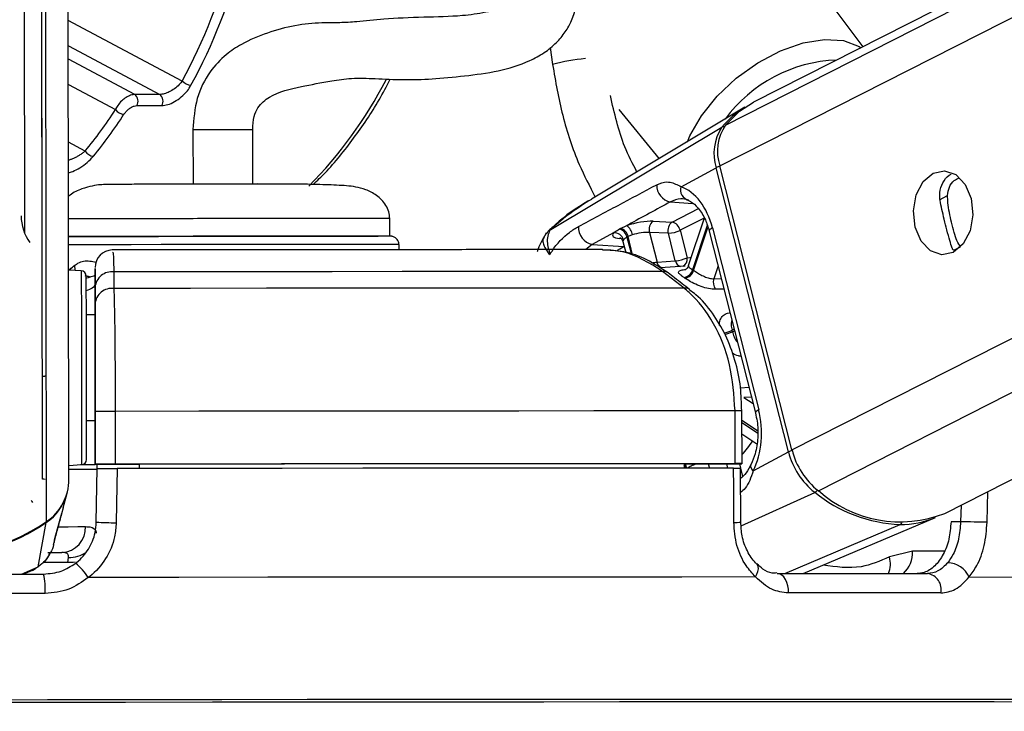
# Model space of a CAD drawing. Header units: millimetres. Extents: x 20 to 22981, y 40 to 19992.
# Tile 62 of 143: x 9518 to 9630, y 6420 to 6499. Entities that reach past the tile are written whole.
import ezdxf

# ---------------------------------------------------------------- set-up
doc = ezdxf.new("R2010")
doc.units = ezdxf.units.MM
doc.header["$LTSCALE"] = 2
doc.layers.add('COMPONENT_GEOMETRY', color=7, linetype='Continuous')
doc.styles.add('SLDTEXTSTYLE0', font='TXT', dxfattribs={"width": 0.75})
doc.dimstyles.new('SLDDIMSTYLE0', dxfattribs={"dimtxt": 100, "dimasz": 6.604, "dimexe": 0, "dimexo": 0.0625, "dimgap": 25, "dimtad": 0, "dimtih": 1, "dimtoh": 1, "dimdec": 0, "dimrnd": 1e-09, "dimzin": 12, "dimdsep": 46, "dimtxsty": 'SLDTEXTSTYLE0', "dimsah": 1, "dimcen": 0.09, "dimadec": 0, "dimazin": 3, "dimtfac": 1, "dimtdec": 0, "dimtofl": 0, "dimtmove": 0, "dimatfit": 3, "dimfxl": 1, "dimfrac": 2, "dimtolj": 1, "dimtzin": 12, "dimarcsym": 0})

# ---------------------------------------------------------------- blocks, each defined once
blk = doc.blocks.new('_D_5')
at = {"layer": 'COMPONENT_GEOMETRY', "color": 7}
for p, q in [((10396.87, 6612.47), (10396.87, 4529.82)), ((10196.8, 4509.51), (10166.33, 4509.51)), ((10166.33, 4509.51), (10166.33, 4350.76)), ((10596.94, 4509.51), (10627.41, 4509.51)), ((10627.41, 4509.51), (10627.41, 4350.76)), ((10166.33, 4350.76), (10196.8, 4350.76)), ((10627.41, 4350.76), (10596.94, 4350.76)), ((10396.87, 2118.49), (10396.87, 4201.14)), ((6979.83, 2118.49), (10403.22, 2118.49))]:
    blk.add_line(p, q, dxfattribs=at)
for points in [[(10396.87, 6612.47), (10395.85, 6605.86), (10397.88, 6605.86)], [(10396.87, 2118.49), (10397.88, 2125.1), (10395.85, 2125.1)]]:
    blk.add_solid(points, dxfattribs=at)
at = {"layer": 'COMPONENT_GEOMETRY', "color": 7, "char_height": 100, "attachment_point": 1, "style": 'SLDTEXTSTYLE0'}
for s, insert in [('7\'4.46"', (10196.8, 4479.66)), ('2247mm', (10124.09, 4330.05))]:
    blk.add_mtext(s, dxfattribs=dict(at, insert=insert))

msp = doc.modelspace()

# ---------------------------------------------------------------- linework, layer by layer
at = {"color": 8, "linetype": 'Continuous', "lineweight": 25}
for p, q in [((9597.69, 6482.22), (9854, 6612.47)), ((9598.33, 6486.86), (9845.52, 6612.47)), ((9605.9, 6449.9), (9925.83, 6612.47)), ((9608.9, 6445.26), (9937.94, 6612.47)), ((9521.11, 6441.74), (9520.91, 6587.83)), ((9536.54, 6491.87), (9523.6, 6498.76)), ((9523.61, 6495.87), (9534, 6490.34)), ((9578.41, 6495.67), (9578.67, 6493.76)), ((9531.17, 6490.34), (9523.61, 6494.36)), ((9523.61, 6491.47), (9528.96, 6488.63)), ((9525.53, 6483.91), (9523.62, 6484.93)), ((9592.08, 6478.13), (9594.6, 6477.95)), ((9622.66, 6478.37), (9623.59, 6478.85)), ((9592.26, 6475.83), (9595.26, 6477.35)), ((9595.92, 6476.28), (9593.17, 6474.89)), ((9578.51, 6475.01), (9578.46, 6474.99)), ((9596.27, 6475.44), (9594.59, 6470.4)), ((9594.71, 6470.33), (9596.34, 6475.22)), ((9586.48, 6473.94), (9586.27, 6473.96)), ((9587.13, 6474.11), (9587.63, 6472.14)), ((9587.78, 6472.09), (9587.25, 6474.17)), ((9583.19, 6473.29), (9582.47, 6472.69)), ((9586.78, 6473.04), (9586.81, 6473.06)), ((9586.82, 6473.04), (9586.78, 6473.04)), ((9624.31, 6472.61), (9625.07, 6473)), ((9597.49, 6470.84), (9597, 6469.38)), ((9526.02, 6469.54), (9525.52, 6469.71)), ((9597, 6469.38), (9597.86, 6469.39)), ((9599.32, 6463.64), (9599.08, 6463.52)), ((9599.13, 6463.35), (9599.37, 6463.47)), ((9600.04, 6456.98), (9601.01, 6457.02)), ((9601.29, 6455.91), (9600.44, 6455.87)), ((9600.44, 6455.87), (9601.47, 6455.18)), ((9601.98, 6452.06), (9600.21, 6453.23)), ((9600.21, 6453.03), (9601.98, 6451.85)), ((9596.38, 6448.32), (9596.5, 6447.83)), ((9598.62, 6447.84), (9598.5, 6448.33)), ((9599.92, 6448.33), (9600.04, 6447.84)), ((9600.05, 6447.82), (9600.29, 6446.88)), ((9600.13, 6441.27), (9608.49, 6445.07)), ((9628.09, 6441.66), (9628.17, 6445.16)), ((9625.13, 6443.61), (9625.08, 6441.73)), ((9605.1, 6435.83), (9618.19, 6441.41)), ((9623.23, 6438.37), (9619.61, 6438.36)), ((9518.27, 6435.76), (9520.18, 6436.6)), ((9519.51, 6436.24), (9520.18, 6436.6)), ((9523.55, 6437.08), (9520.75, 6437.07)), ((9610.39, 6421.51), (9609.62, 6421.51)), ((9611.59, 6421.51), (9610.39, 6421.51))]:
    msp.add_line(p, q, dxfattribs=at)
at = {"color": 7, "linetype": 'Continuous', "lineweight": 25}
for p, q in [((9843.62, 6612.47), (9601.53, 6489.45)), ((9623.27, 6442.67), (9957.42, 6612.47)), ((9523.67, 6446.56), (9523.46, 6602.99)), ((9520.67, 6446.57), (9520.48, 6586.15)), ((9520.64, 6469.56), (9520.48, 6586.15)), ((9518.49, 6582.48), (9518.63, 6474.55)), ((9613.99, 6495.78), (9599.32, 6515.37)), ((9534, 6490.34), (9531.17, 6490.34)), ((9531.39, 6489.07), (9534.22, 6489.07)), ((9600.54, 6488.88), (9583.1, 6478.42)), ((9586.21, 6488.63), (9590.79, 6483.03)), ((9537.77, 6486.34), (9537.78, 6480.14)), ((9544.58, 6480.19), (9544.57, 6486.35)), ((9578.46, 6474.99), (9597.93, 6486.62)), ((9593.28, 6479.85), (9597.29, 6482.01)), ((9605.51, 6449.68), (9597.29, 6482.01)), ((9605.9, 6449.9), (9597.69, 6482.22)), ((9560.16, 6474.22), (9560.16, 6476.22)), ((9590.12, 6475.92), (9592.26, 6475.83)), ((9595.92, 6476.27), (9594.11, 6470.84)), ((9585.6, 6474.6), (9583.19, 6473.29)), ((9586.41, 6475.1), (9587.1, 6475.42)), ((9589.69, 6474.64), (9590.55, 6471.26)), ((9591.84, 6474.55), (9589.69, 6474.64)), ((9592.63, 6471.42), (9591.84, 6474.55)), ((9593.17, 6474.89), (9593.97, 6471.76)), ((9596.49, 6474.8), (9601.75, 6454.1)), ((9596.85, 6475.17), (9602.11, 6454.46)), ((9586.67, 6473.61), (9586.99, 6472.36)), ((9587.74, 6474.36), (9587.25, 6474.17)), ((9561.24, 6472.68), (9561.21, 6473.27)), ((9583.19, 6473.29), (9586.78, 6473.04)), ((9590.55, 6471.26), (9592.63, 6471.42)), ((9523.91, 6470.34), (9523.61, 6470.47)), ((9525.07, 6470.28), (9523.64, 6470.35)), ((9526.64, 6470.42), (9526.64, 6468.81)), ((9526.64, 6470.39), (9526.64, 6470.42)), ((9526.64, 6468.41), (9526.64, 6470.16)), ((9528.78, 6470.16), (9528.78, 6468.27)), ((9593.75, 6470.81), (9590.91, 6470.6)), ((9593.62, 6468.32), (9591.16, 6470.21)), ((9526.16, 6469.56), (9525.63, 6469.71)), ((9526.64, 6468.81), (9526.65, 6465.25)), ((9526.64, 6466.51), (9526.64, 6468.41)), ((9526.65, 6465.25), (9525.65, 6465.25)), ((9526.65, 6465.25), (9526.65, 6465.25)), ((9526.65, 6459.36), (9526.67, 6448.26)), ((9599.43, 6448.34), (9599.42, 6454.34)), ((9600.22, 6448.33), (9600.21, 6454.33)), ((9525.66, 6453.25), (9526.66, 6453.25)), ((9526.67, 6448.27), (9526.66, 6454.27)), ((9526.67, 6448.24), (9526.66, 6453.25)), ((9526.66, 6453.25), (9526.67, 6448.23)), ((9528.93, 6454.28), (9528.94, 6448.28)), ((9600.21, 6451.71), (9601.89, 6450.6)), ((9601.49, 6447.52), (9605.51, 6449.68)), ((9523.67, 6448.14), (9525.1, 6448.22)), ((9526.67, 6448.27), (9526.67, 6448.26)), ((9526.67, 6448.26), (9531.67, 6448.26)), ((9526.67, 6448.24), (9526.67, 6448.23)), ((9526.89, 6448.24), (9526.67, 6448.24)), ((9526.78, 6441.67), (9526.88, 6447.77)), ((9526.88, 6447.76), (9526.89, 6448.26)), ((9531.67, 6448.28), (9531.67, 6448.26)), ((9531.67, 6448.28), (9531.67, 6447.78)), ((9531.67, 6448.26), (9531.67, 6447.78)), ((9593.64, 6448.33), (9593.63, 6447.83)), ((9594.83, 6447.83), (9593.63, 6447.82)), ((9593.64, 6448.32), (9599.63, 6448.33)), ((9600.07, 6441.7), (9600.05, 6447.83)), ((9523.01, 6443.29), (9523.45, 6444.97)), ((9523.01, 6443.29), (9522.82, 6442.61)), ((9522.07, 6439.81), (9522.85, 6442.71)), ((9607.16, 6435.83), (9622.22, 6442.2)), ((9520.18, 6436.6), (9521.09, 6441.63)), ((9625.08, 6441.73), (9623.99, 6441.72)), ((9522.01, 6439.63), (9522.07, 6439.81)), ((9522.09, 6439.88), (9522.11, 6439.92)), ((9521.93, 6439.15), (9522.03, 6439.52)), ((9521.28, 6438.22), (9522.87, 6438.22)), ((9523.55, 6437.08), (9523.62, 6437.67)), ((9619.61, 6438.36), (9616.98, 6437.72)), ((9519.54, 6436.18), (9519.91, 6436.46)), ((9518.47, 6435.75), (9519.52, 6436.22))]:
    msp.add_line(p, q, dxfattribs=at)
at = {"color": 8, "linetype": 'Continuous', "lineweight": 25, "flags": 128}
for points in [[(9594, 6484.96), (9594.28, 6485.62), (9595.59, 6487.92), (9597.38, 6490.15), (9599.56, 6492.2), (9602, 6493.95), (9604.58, 6495.32), (9607.17, 6496.22), (9609.61, 6496.61), (9611.77, 6496.47), (9613.55, 6495.8), (9613.76, 6495.66)], [(9537.77, 6486.34), (9537.79, 6486.34), (9538.19, 6486.34), (9539.04, 6486.34), (9540.22, 6486.35), (9541.54, 6486.35), (9542.81, 6486.35), (9543.82, 6486.35), (9544.44, 6486.35), (9544.55, 6486.35), (9544.55, 6486.35)], [(9596.85, 6475.17), (9596.69, 6475.07), (9596.57, 6474.98), (9596.5, 6474.89), (9596.49, 6474.81), (9596.49, 6474.8)], [(9555.34, 6473.28), (9552.4, 6473.28), (9549.06, 6473.28), (9545.42, 6473.27), (9541.64, 6473.27), (9537.84, 6473.26), (9534.16, 6473.26), (9530.73, 6473.25), (9527.68, 6473.24), (9525.11, 6473.24), (9523.6, 6473.23)], [(9561.21, 6473.27), (9561.21, 6473.27), (9560.75, 6473.27), (9559.59, 6473.28), (9557.77, 6473.28), (9555.34, 6473.28)], [(9586.07, 6472.63), (9586.33, 6472.79), (9586.78, 6473.04)], [(9593.97, 6471.76), (9594.29, 6471.8), (9594.44, 6471.81)], [(9524.37, 6470.31), (9524.37, 6470.35), (9524.34, 6470.91)], [(9525.07, 6470.28), (9525.07, 6470.26), (9525.07, 6469.73), (9525.07, 6468.49), (9525.08, 6466.61), (9525.08, 6464.24), (9525.08, 6461.52)], [(9525.08, 6461.52), (9525.09, 6458.65), (9525.09, 6455.82), (9525.09, 6453.22), (9525.1, 6451.04), (9525.1, 6449.41), (9525.1, 6448.45), (9525.1, 6448.22)], [(9602.11, 6454.46), (9601.95, 6454.36), (9601.83, 6454.27), (9601.76, 6454.18), (9601.75, 6454.11), (9601.75, 6454.1)], [(9601.49, 6447.52), (9601.35, 6447.7), (9601.26, 6447.88), (9601.21, 6448.04), (9601.22, 6448.18), (9601.24, 6448.26)], [(9520.97, 6446.55), (9520.82, 6446.56), (9520.67, 6446.57)], [(9519.56, 6443.9), (9519.47, 6444.03), (9519.39, 6444.16)], [(9521.07, 6441.71), (9521.08, 6441.66), (9521.09, 6441.63)], [(9522.49, 6441.16), (9523.58, 6441.16), (9524.69, 6441.17), (9525.57, 6441.17)], [(9524.38, 6437.13), (9524.16, 6437.09), (9523.55, 6437.08)], [(9601.75, 6435.44), (9601.92, 6435.76), (9602.03, 6436.08), (9602.08, 6436.37), (9602.06, 6436.62), (9601.97, 6436.82), (9601.9, 6436.9)]]:
    msp.add_lwpolyline(points, dxfattribs=at)
at = {"color": 7, "linetype": 'Continuous', "lineweight": 25, "flags": 128}
for points in [[(9598.33, 6486.86), (9599.94, 6488.43), (9601.53, 6489.45)], [(9621.94, 6481.4), (9623.25, 6481.67), (9624.54, 6481.22), (9625.6, 6480.11), (9626.28, 6478.5), (9626.48, 6476.65), (9626.16, 6474.83), (9625.37, 6473.33), (9624.24, 6472.36), (9622.93, 6472.09), (9621.64, 6472.54), (9620.58, 6473.65), (9619.9, 6475.26), (9619.7, 6477.11), (9620.02, 6478.93), (9620.81, 6480.43), (9621.94, 6481.4)], [(9537.15, 6480.18), (9537.22, 6480.18), (9537.76, 6480.18)], [(9544.56, 6480.19), (9545.06, 6480.19), (9545.15, 6480.2)], [(9586.29, 6475.04), (9586.32, 6475.06), (9586.41, 6475.1)], [(9523.6, 6474.18), (9525.32, 6474.18), (9527.69, 6474.19), (9530.58, 6474.2), (9533.87, 6474.2), (9537.44, 6474.21), (9541.16, 6474.22), (9544.88, 6474.22), (9548.45, 6474.22), (9551.75, 6474.23), (9554.63, 6474.23)], [(9525.57, 6474.18), (9523.75, 6474.18), (9523.6, 6474.18)], [(9560.16, 6474.22), (9559.86, 6474.22), (9558.85, 6474.22), (9557.16, 6474.23), (9554.85, 6474.23), (9552.02, 6474.23), (9548.77, 6474.22), (9545.22, 6474.22), (9541.53, 6474.22), (9537.81, 6474.21), (9534.23, 6474.2), (9530.91, 6474.2), (9527.99, 6474.19), (9525.57, 6474.18)], [(9554.63, 6474.23), (9557, 6474.23), (9558.76, 6474.22), (9558.84, 6474.22)], [(9587.25, 6474.17), (9587.16, 6474.12), (9587.13, 6474.11)], [(9591.16, 6470.21), (9584.17, 6470.21), (9576.89, 6470.2), (9569.35, 6470.2), (9561.57, 6470.19), (9553.6, 6470.18), (9545.46, 6470.18), (9537.17, 6470.17), (9528.78, 6470.16)], [(9525.65, 6461.4), (9525.65, 6463.97), (9525.65, 6466.21), (9525.64, 6467.98), (9525.64, 6469.16), (9525.64, 6469.66), (9525.64, 6469.68)], [(9593.62, 6468.32), (9586.36, 6468.32), (9578.8, 6468.31), (9570.97, 6468.31), (9562.89, 6468.3), (9554.6, 6468.29), (9546.13, 6468.29), (9537.51, 6468.28), (9528.78, 6468.27)], [(9525.65, 6465.25), (9525.65, 6465.57), (9525.65, 6465.85)], [(9526.65, 6465.25), (9526.65, 6465.14), (9526.65, 6464.81), (9526.65, 6464.26), (9526.65, 6463.53), (9526.65, 6462.64), (9526.65, 6461.63), (9526.65, 6460.52), (9526.65, 6459.36)], [(9525.67, 6448.82), (9525.67, 6449.04), (9525.67, 6449.94), (9525.67, 6451.48), (9525.66, 6453.55), (9525.66, 6456.01), (9525.66, 6458.68), (9525.65, 6461.4)], [(9599.42, 6454.34), (9591.56, 6454.33), (9583.36, 6454.33), (9574.85, 6454.32), (9566.06, 6454.32), (9557.04, 6454.31), (9547.82, 6454.3), (9538.44, 6454.29), (9528.93, 6454.28)], [(9525.66, 6452.65), (9525.66, 6452.79), (9525.66, 6453.25)], [(9527.1, 6448.22), (9526.37, 6448.21), (9524.97, 6448.21)], [(9599.43, 6448.34), (9591.57, 6448.33), (9583.37, 6448.33), (9574.86, 6448.32), (9566.07, 6448.32), (9557.05, 6448.31), (9547.83, 6448.3), (9538.45, 6448.29), (9528.94, 6448.28)], [(9529.15, 6447.78), (9529.09, 6443.78), (9529.05, 6441.61)], [(9599.26, 6447.84), (9591.44, 6447.83), (9583.27, 6447.83), (9574.81, 6447.82), (9566.07, 6447.82), (9557.1, 6447.81), (9547.93, 6447.8), (9538.6, 6447.79), (9529.15, 6447.78)], [(9593.64, 6448.33), (9586.64, 6448.32), (9579.38, 6448.32), (9571.88, 6448.31), (9564.16, 6448.31), (9556.25, 6448.3), (9548.18, 6448.29), (9539.98, 6448.29), (9531.67, 6448.28)], [(9599.28, 6441.66), (9599.27, 6445.66), (9599.26, 6447.84)], [(9599.63, 6448.33), (9599.9, 6448.33), (9600.09, 6448.33), (9600.2, 6448.33), (9600.21, 6448.33), (9600.14, 6448.34), (9599.98, 6448.34), (9599.74, 6448.34), (9599.43, 6448.34)], [(9628.09, 6441.66), (9627.8, 6441.67), (9627.45, 6441.68), (9627.05, 6441.69), (9626.63, 6441.69), (9626.21, 6441.7), (9625.8, 6441.71), (9625.42, 6441.72), (9625.08, 6441.73)], [(9496.58, 6435.73), (9499.6, 6435.74), (9502.63, 6435.74), (9505.66, 6435.75), (9508.69, 6435.75), (9511.72, 6435.76), (9514.74, 6435.76), (9517.77, 6435.76), (9520.79, 6435.77)], [(9601.75, 6435.44), (9593.39, 6435.43), (9584.61, 6435.43), (9575.47, 6435.42), (9566.01, 6435.42), (9556.27, 6435.41), (9546.3, 6435.4), (9536.15, 6435.39), (9525.87, 6435.38)], [(9605.49, 6433.62), (9605.49, 6434.04), (9605.44, 6434.45), (9605.33, 6434.83), (9605.17, 6435.17), (9604.96, 6435.45), (9604.73, 6435.66), (9604.47, 6435.79), (9604.2, 6435.83)], [(9604.2, 6435.83), (9606.49, 6435.83), (9608.74, 6435.83), (9610.95, 6435.83), (9613.11, 6435.83), (9615.23, 6435.83), (9617.31, 6435.83), (9619.34, 6435.83), (9621.32, 6435.83)], [(9626.05, 6435.44), (9632.22, 6435.43), (9637.8, 6435.43), (9642.76, 6435.42), (9647.07, 6435.42), (9650.71, 6435.41), (9653.67, 6435.4), (9655.93, 6435.39), (9657.48, 6435.38)], [(9520.96, 6433.55), (9517.89, 6433.55), (9514.83, 6433.55), (9511.76, 6433.54), (9508.69, 6433.54), (9505.62, 6433.53), (9502.55, 6433.53), (9499.48, 6433.53), (9496.42, 6433.52)], [(9622.84, 6433.62), (9620.83, 6433.62), (9618.77, 6433.62), (9616.67, 6433.62), (9614.52, 6433.62), (9612.33, 6433.62), (9610.09, 6433.62), (9607.81, 6433.62), (9605.49, 6433.62)], [(9609.9, 6421.23), (9602.51, 6421.22), (9594.65, 6421.22), (9586.36, 6421.22), (9577.69, 6421.21), (9568.68, 6421.21), (9559.36, 6421.2), (9549.79, 6421.19), (9540.02, 6421.18), (9530.09, 6421.17), (9520.06, 6421.16), (9509.97, 6421.15)], [(9609.77, 6421.22), (9602.39, 6421.22), (9594.54, 6421.22), (9586.27, 6421.22), (9577.61, 6421.21), (9568.6, 6421.21), (9559.3, 6421.2), (9549.74, 6421.19), (9539.98, 6421.18), (9530.07, 6421.17), (9520.05, 6421.16), (9509.97, 6421.15)], [(9609.62, 6421.51), (9603.05, 6421.51), (9595.25, 6421.51), (9587.03, 6421.51), (9578.42, 6421.5), (9569.48, 6421.5), (9560.24, 6421.49), (9550.75, 6421.48), (9541.06, 6421.47), (9531.2, 6421.46), (9521.24, 6421.45), (9511.22, 6421.44)], [(9650.83, 6421.12), (9651.36, 6421.13), (9651.63, 6421.15), (9651.18, 6421.16), (9650.03, 6421.17), (9648.17, 6421.18), (9645.61, 6421.19), (9642.38, 6421.2), (9638.48, 6421.21), (9633.93, 6421.21), (9628.76, 6421.22), (9622.99, 6421.22), (9616.65, 6421.22), (9609.77, 6421.22)], [(9650.83, 6421.12), (9651.54, 6421.13), (9651.81, 6421.15), (9651.36, 6421.16), (9650.21, 6421.17), (9648.34, 6421.18), (9645.79, 6421.19), (9642.55, 6421.2), (9638.64, 6421.21), (9634.09, 6421.21), (9628.91, 6421.22), (9623.13, 6421.22), (9616.78, 6421.22), (9609.9, 6421.23)], [(9651.13, 6421.4), (9651.44, 6421.41), (9652.32, 6421.42), (9652.49, 6421.44), (9651.97, 6421.45), (9650.74, 6421.46), (9648.83, 6421.47), (9646.23, 6421.48), (9642.96, 6421.49), (9639.04, 6421.5), (9634.48, 6421.5), (9629.31, 6421.51), (9623.56, 6421.51), (9617.24, 6421.51), (9611.59, 6421.51)]]:
    msp.add_lwpolyline(points, dxfattribs=at)
at = {"color": 8, "linetype": 'Continuous', "lineweight": 25}
for centre, radius, start, end in [((9584.65, 6470.68), 23.85, 95.405, 104.5213), ((9611.56, 6477.82), 16.44, 92.0306, 143.7569), ((9514.74, 6515.41), 50.72, 315.5708, 332.5253), ((9598.14, 6486.24), 0.431, 83.6365, 119.0785), ((9598.15, 6480.29), 1.93, 103.4895, 116.5897), ((9591.4, 6471.44), 0.874, 191.5412, 250.64), ((9593.48, 6471.59), 0.864, 191.374, 252.5641), ((9593.1, 6471.59), 0.885, 295.4116, 11.299), ((9593.73, 6467.43), 0.894, 52.2075, 97.1612), ((9597.56, 6466.67), 3.5, 279.9226, 295.8488), ((9597.61, 6466.64), 3.63, 280.2162, 294.8034), ((9599.69, 6364.74), 89.6, 89.6662, 90.1711), ((9592.13, 6456.8), 11, 317.2869, 327.6274), ((9606.37, 6447.96), 1.93, 103.4831, 116.5894), ((9592.39, 6447.39), 1.49, 17.2115, 32.2872), ((9592.51, 6447.43), 1.49, 14.774, 36.4977), ((9608.04, 6445.93), 0.966, 297.2187, 321.7796), ((9599.46, 6446.29), 4.64, 267.8045, 277.6029), ((9618, 6441.81), 0.448, 294.9905, 330.3959), ((9523.78, 6440.8), 3.14, 267.1193, 306.1887), ((9614.12, 6436.92), 2.97, 338.4816, 15.6236), ((9616.32, 6438.24), 3.29, 313.1207, 2.2314)]:
    msp.add_arc(centre, radius, start, end, dxfattribs=at)
at = {"color": 7, "linetype": 'Continuous', "lineweight": 25}
for centre, radius, start, end in [((9537.69, 6492.97), 1.58, 223.6923, 264.9039), ((9530.58, 6489.58), 0.957, 327.8274, 52.4335), ((9533.41, 6489.58), 0.957, 327.8274, 52.4335), ((9530.08, 6489.53), 1.44, 218.8446, 264.1402), ((9605.75, 6480.24), 10.09, 121.0956, 140.7853), ((9602.73, 6483.89), 5.31, 145.9774, 198.2732), ((9602.3, 6483.66), 5.28, 145.9774, 198.2732), ((9526.61, 6484.57), 1.27, 211.3919, 262.915), ((9592.45, 6480.03), 1.94, 178.664, 259.1503), ((9594.42, 6479.49), 1.2, 162.5548, 256.3279), ((9523.44, 6476.55), 5.21, 180.1244, 215.8468), ((9590.85, 6474.96), 1.21, 127.6252, 195.5108), ((9593, 6474.87), 1.21, 127.6252, 195.5108), ((9592, 6474.67), 1.19, 10.6596, 77.4241), ((9583.56, 6475.19), 1.94, 175.9793, 259.1336), ((9585.7, 6473.53), 1.07, 15.0517, 95.3453), ((9585.93, 6473.87), 1.23, 11.2423, 72.7936), ((9586.05, 6473.93), 1.23, 11.2196, 72.9929), ((9586.18, 6474.14), 1.58, 8.2174, 54.1648), ((9591.65, 6478.09), 3.55, 273.0146, 295.3833), ((9528.64, 6470.65), 2, 91.4848, 180.1281), ((9592.45, 6474.97), 3.55, 273.0146, 295.3833), ((9525.04, 6469.68), 0.6, 0.077, 87.077), ((9528.55, 6468.26), 1.91, 82.9359, 175.7744), ((9591.28, 6469.32), 0.898, 53.6744, 97.2331), ((9593.37, 6470.74), 1.27, 281.7018, 344.637), ((9593.48, 6470.68), 1.28, 281.5455, 343.8245), ((9590.29, 6463.82), 7.86, 55.7998, 56.8292), ((9589.68, 6463.46), 7.22, 55.7998, 56.8292), ((9598.3, 6468.97), 1.36, 162.6032, 215.965), ((9528.55, 6466.37), 1.91, 83.0221, 175.7783), ((9583.75, 6459.53), 15.84, 13.9334, 14.5785), ((9528.9, 6014.56), 439.72, 89.9964, 90.2922), ((9614.17, 6451.95), 8.52, 193.9798, 231.7829), ((9525.07, 6448.82), 0.6, 273.077, 0.077), ((9613.72, 6451.73), 8.47, 193.9798, 231.7829), ((9523.45, 6827), 379.29, 270.029, 270.5187), ((9524.99, 6588.52), 140.3, 270.0599, 270.6846), ((9528.91, 6008.56), 439.72, 89.9964, 90.2922), ((9517.83, 6446.57), 5.84, 304.0939, 359.8843), ((9517.81, 6446.46), 5.84, 304.1959, 345.224), ((9618.89, 6457.95), 16.55, 231.0491, 267.5741), ((9618.19, 6455.62), 13.91, 228.1157, 291.4364), ((9618.27, 6451.69), 10.28, 269.5857, 292.6425), ((9508.65, 6460.03), 22.13, 235.9097, 304.2443), ((9508.67, 6459.85), 22.05, 270.0269, 304.2735), ((9522.72, 6441.07), 2.85, 273.1206, 1.9955), ((9529.12, 6484.28), 42.67, 266.8581, 269.9096), ((9520.04, 6431.64), 6.92, 32.641, 50.6928), ((9623.51, 6434.27), 2.79, 24.7146, 87.7337), ((9513.88, 6434.14), 7.1, 355.2937, 13.2798), ((9621.01, 6433.99), 1.87, 348.4917, 80.4578)]:
    msp.add_arc(centre, radius, start, end, dxfattribs=at)
for centre, major_axis, ratio, start_param, end_param in [((9504.97, 6525.56), (-0.48, 55.2), 0.718681, 4.049716, 4.665426), ((9505.53, 6525.57), (-0.48, 56), 0.718516, 4.04981, 4.66552), ((9499.32, 6525.56), (-0.48, 55.2), 0.718681, 3.851206, 3.973159), ((9499.87, 6525.57), (-0.48, 56), 0.718516, 3.8513, 3.973253), ((9592.21, 6472.67), (-0.17, 7.38), 0.672041, 5.041986, 6.032652), ((9588.36, 6474.96), (2.74, 0.59), 0.275805, 0.81783, 1.987524), ((9588.24, 6474.9), (2.74, 0.59), 0.275805, 2.80373, 3.854703), ((9588.56, 6474.02), (1.77, 0.34), 0.295802, 0.825008, 1.994702), ((9597.47, 6451.97), (-0.17, 7.38), 0.672041, 4.051321, 5.041986)]:
    msp.add_ellipse(centre, major_axis=major_axis, ratio=ratio, start_param=start_param, end_param=end_param, dxfattribs=at)
at = {"color": 8, "linetype": 'Continuous', "lineweight": 25}
msp.add_ellipse((9588.44, 6473.96), major_axis=(1.77, 0.34), ratio=0.295802, start_param=2.810908, end_param=3.159182, dxfattribs=at)
at = {"color": 7, "linetype": 'Continuous', "lineweight": 25}
for points, knots in [([(9544.57, 6486.35), (9544.6, 6486.87), (9544.64, 6487.78), (9545.28, 6489.18), (9547.01, 6490.55), (9549.81, 6491.21), (9553.04, 6491.82), (9555.88, 6492.25), (9558.75, 6492.14), (9561.78, 6491.99), (9565.02, 6492.08), (9568.55, 6492.43), (9572.43, 6492.93), (9575.51, 6493.83), (9577.72, 6495.04), (9579.1, 6496.16), (9580.14, 6497.42), (9581.21, 6499.35), (9581.79, 6502.39), (9581.04, 6506.68), (9578.84, 6511.7), (9576.56, 6515.16), (9575.27, 6517.12)], [0, 0, 0, 0, 0.022114, 0.038898, 0.072368, 0.146112, 0.207471, 0.244247, 0.286127, 0.338205, 0.395148, 0.456563, 0.515372, 0.570689, 0.597552, 0.623298, 0.646213, 0.667452, 0.719434, 0.785484, 0.878679, 1, 1, 1, 1]), ([(9570, 6512.71), (9570.75, 6511.61), (9572.2, 6509.48), (9573.78, 6506.41), (9574.62, 6504.05), (9574.82, 6502.54), (9574.72, 6501.72), (9574.53, 6501.32), (9574.32, 6501.06), (9574.07, 6500.84), (9573.7, 6500.59), (9572.71, 6500.09), (9570.89, 6499.61), (9567.94, 6499.2), (9563.89, 6499.14), (9559.68, 6498.96), (9556.73, 6498.63), (9554.51, 6498.48), (9552.18, 6498.52), (9549.36, 6498.27), (9546.22, 6497.38), (9543.59, 6496.31), (9541.38, 6494.82), (9539.53, 6492.87), (9538.03, 6489.91), (9537.86, 6487.55), (9537.77, 6486.34)], [0, 0, 0, 0, 0.081486, 0.1564531, 0.2098117, 0.2362517, 0.2520298, 0.2608612, 0.2646374, 0.2693643, 0.2758594, 0.2846727, 0.3211908, 0.3665682, 0.438207, 0.515031, 0.5753259, 0.614341, 0.6530608, 0.7062383, 0.7603658, 0.8148269, 0.8496259, 0.8932326, 0.9452503, 1, 1, 1, 1]), ([(9536.54, 6491.87), (9536.44, 6491.74), (9536.2, 6491.42), (9535.69, 6490.99), (9535.1, 6490.63), (9534.5, 6490.39), (9534.16, 6490.36), (9534, 6490.34)], [0, 0, 0, 0, 0.174874, 0.396366, 0.604299, 0.803217, 1, 1, 1, 1]), ([(9534.22, 6489.07), (9534.45, 6489.1), (9534.91, 6489.14), (9535.7, 6489.51), (9536.48, 6490.06), (9537.13, 6490.71), (9537.42, 6491.18), (9537.55, 6491.39)], [0, 0, 0, 0, 0.199752, 0.399876, 0.607041, 0.826549, 1, 1, 1, 1]), ([(9551.45, 6480.11), (9551.91, 6480.54), (9553.55, 6482.1), (9556.07, 6485.32), (9558.55, 6488.88), (9559.79, 6491.29), (9560.2, 6492.08)], [0, 0, 0, 0, 0.135102, 0.481518, 0.828583, 1, 1, 1, 1]), ([(9531.17, 6490.34), (9531.01, 6490.32), (9530.69, 6490.29), (9530.16, 6490.02), (9529.65, 6489.62), (9529.23, 6489.13), (9529.04, 6488.79), (9528.96, 6488.63)], [0, 0, 0, 0, 0.20315, 0.40434, 0.608443, 0.821733, 1, 1, 1, 1]), ([(9529.93, 6488.1), (9530, 6488.19), (9530.14, 6488.38), (9530.43, 6488.66), (9530.76, 6488.89), (9531.1, 6489.04), (9531.3, 6489.06), (9531.39, 6489.07)], [0, 0, 0, 0, 0.18302, 0.400043, 0.604373, 0.802384, 1, 1, 1, 1]), ([(9622.74, 6478.29), (9622.71, 6478.69), (9622.64, 6479.5), (9623.18, 6480.55), (9623.67, 6481.18), (9624.02, 6481.29), (9624.02, 6481.29)], [0, 0, 0, 0, 0.329189, 0.657878, 0.996431, 1, 1, 1, 1]), ([(9560.16, 6476.22), (9560.13, 6476.48), (9560.08, 6477.03), (9559.72, 6477.76), (9559.23, 6478.38), (9558.44, 6479.04), (9557.36, 6479.57), (9555.88, 6479.93), (9554.33, 6480.01), (9551.63, 6480.12), (9548.81, 6480.15), (9545.91, 6480.15), (9542.89, 6480.14), (9539.84, 6480.14), (9536.88, 6480.13), (9534.1, 6480.13), (9531.59, 6480.12), (9529.4, 6480.11), (9527.96, 6480.1), (9526.78, 6480.07), (9525.12, 6479.62), (9524.13, 6479.19), (9523.66, 6478.79), (9523.6, 6478.73)], [0, 0, 0, 0, 0.016089, 0.032677, 0.050009, 0.067955, 0.104864, 0.143895, 0.226851, 0.301893, 0.370054, 0.43319, 0.494797, 0.555579, 0.615531, 0.675301, 0.736922, 0.800641, 0.866564, 0.928437, 0.959957, 0.994383, 1, 1, 1, 1]), ([(9590.51, 6480.07), (9590.91, 6480.22), (9591.43, 6480.43), (9592.33, 6480.34), (9592.87, 6480.06), (9593.28, 6479.85)], [0, 0, 0, 0, 0.417867, 0.554004, 1, 1, 1, 1]), ([(9623.59, 6478.85), (9623.63, 6479.17), (9623.72, 6479.83), (9624.24, 6480.55), (9624.72, 6480.75), (9624.91, 6480.84)], [0, 0, 0, 0, 0.375657, 0.750827, 1, 1, 1, 1]), ([(9581.63, 6475.33), (9583.13, 6476.13), (9586.08, 6477.7), (9589.05, 6479.29), (9590.51, 6480.07)], [0, 0, 0, 0, 0.506743, 1, 1, 1, 1]), ([(9583.1, 6478.41), (9582.3, 6477.91), (9580.67, 6476.89), (9579.21, 6475.63), (9578.46, 6474.99)], [0, 0, 0, 0, 0.489568, 1, 1, 1, 1]), ([(9582.93, 6478.31), (9582.85, 6478.27), (9581.44, 6477.51), (9579.92, 6476.42), (9578.65, 6475.21), (9578.47, 6475.05)], [0, 0, 0, 0, 0.046477, 0.870439, 1, 1, 1, 1]), ([(9592.08, 6478.13), (9590.49, 6477.26), (9588.83, 6476.36), (9587.17, 6475.45), (9587.1, 6475.42)], [0, 0, 0, 0, 0.961066, 1, 1, 1, 1]), ([(9594.14, 6478.33), (9593.84, 6478.41), (9593.14, 6478.6), (9592.47, 6478.3), (9592.08, 6478.13)], [0, 0, 0, 0, 0.429774, 1, 1, 1, 1]), ([(9593.93, 6478.37), (9594.07, 6478.31), (9594.49, 6478.13), (9595.27, 6477.46), (9596.04, 6476.25), (9596.35, 6475.24), (9596.49, 6474.8)], [0, 0, 0, 0, 0.1515494, 0.4466487, 0.7627479, 1, 1, 1, 1]), ([(9624.11, 6472.87), (9624.03, 6473.14), (9623.85, 6473.66), (9623.53, 6474.85), (9623.22, 6476.11), (9622.95, 6477.28), (9622.81, 6477.95), (9622.74, 6478.29)], [0, 0, 0, 0, 0.222076, 0.445772, 0.640142, 0.821651, 1, 1, 1, 1]), ([(9625.07, 6473), (9624.94, 6473.21), (9624.68, 6473.6), (9624.34, 6474.62), (9624.03, 6475.75), (9623.79, 6476.93), (9623.62, 6477.97), (9623.6, 6478.57), (9623.59, 6478.85)], [0, 0, 0, 0, 0.204636, 0.376335, 0.548834, 0.703363, 0.864285, 1, 1, 1, 1]), ([(9577.95, 6474.6), (9577.61, 6474), (9577.23, 6473.32), (9576.95, 6472.55), (9576.91, 6472.45)], [0, 0, 0, 0, 0.861349, 1, 1, 1, 1]), ([(9578.45, 6475.08), (9578.39, 6475.02), (9578.26, 6474.9), (9578.09, 6474.69), (9577.95, 6474.49), (9577.83, 6474.34), (9577.76, 6474.22), (9577.71, 6474.15), (9577.69, 6474.12), (9577.68, 6474.1), (9577.68, 6474.09), (9577.67, 6474.09), (9577.67, 6474.09), (9577.67, 6474.08), (9577.67, 6474.08), (9577.67, 6474.08), (9577.67, 6474.08), (9577.67, 6474.08)], [0, 0, 0, 0, 0.21112, 0.448468, 0.620126, 0.788973, 0.892849, 0.946747, 0.973542, 0.986799, 0.993378, 0.997097, 0.998909, 0.99956, 0.999803, 0.999906, 1, 1, 1, 1]), ([(9578.46, 6474.99), (9578.35, 6474.8), (9578.12, 6474.42), (9578.04, 6473.67), (9578.14, 6472.91), (9578.32, 6472.41), (9578.4, 6472.18)], [0, 0, 0, 0, 0.261822, 0.541742, 0.790389, 1, 1, 1, 1]), ([(9578.4, 6472.18), (9578.47, 6472.3), (9579.07, 6473.28), (9580.21, 6474.48), (9581.28, 6475.12), (9581.63, 6475.33)], [0, 0, 0, 0, 0.082284, 0.700826, 1, 1, 1, 1]), ([(9585.6, 6474.6), (9585.65, 6474.64), (9585.83, 6474.79), (9586.1, 6474.93), (9586.29, 6475.04)], [0, 0, 0, 0, 0.27439, 1, 1, 1, 1]), ([(9561.19, 6473.32), (9561.18, 6473.41), (9561.16, 6473.6), (9561.01, 6473.84), (9560.83, 6474.01), (9560.66, 6474.12), (9560.51, 6474.18), (9560.4, 6474.2), (9560.34, 6474.21), (9560.3, 6474.21), (9560.26, 6474.21), (9560.22, 6474.22), (9560.12, 6474.22), (9559.79, 6474.22), (9559.08, 6474.22), (9558.77, 6474.22)], [0, 0, 0, 0, 0.031824, 0.066302, 0.095079, 0.119353, 0.139051, 0.152864, 0.161566, 0.17032, 0.183894, 0.213452, 0.320439, 0.712254, 1, 1, 1, 1]), ([(9586.35, 6474.06), (9586.35, 6474.06), (9586.33, 6474.06), (9586.43, 6474.01), (9586.6, 6473.85), (9586.64, 6473.67), (9586.65, 6473.61)], [0, 0, 0, 0, 0.095114, 0.394562, 0.775195, 1, 1, 1, 1]), ([(9587.13, 6474.11), (9587.01, 6474.04), (9586.84, 6473.94), (9586.76, 6473.84), (9586.73, 6473.81)], [0, 0, 0, 0, 0.718824, 1, 1, 1, 1]), ([(9584.36, 6472.69), (9583.53, 6472.69), (9580.27, 6472.69), (9574.31, 6472.69), (9566.4, 6472.68), (9558.2, 6472.68), (9549.75, 6472.67), (9541.1, 6472.66), (9534.04, 6472.65), (9529.85, 6472.65), (9528.64, 6472.65)], [0, 0, 0, 0, 0.050579, 0.198705, 0.346847, 0.494983, 0.643115, 0.791244, 0.93937, 1, 1, 1, 1]), ([(9591.81, 6470.04), (9591.02, 6470.57), (9589.43, 6471.65), (9586.9, 6472.54), (9585.19, 6472.62), (9584.39, 6472.66)], [0, 0, 0, 0, 0.346059, 0.69386, 1, 1, 1, 1]), ([(9624.31, 6472.61), (9624.26, 6472.65), (9624.16, 6472.72), (9624.13, 6472.83), (9624.11, 6472.87)], [0, 0, 0, 0, 0.5726813, 1, 1, 1, 1]), ([(9594.26, 6468.15), (9593.69, 6468.59), (9592.87, 6469.22), (9592.06, 6469.85), (9591.81, 6470.04)], [0, 0, 0, 0, 0.699998, 1, 1, 1, 1]), ([(9593.63, 6469.5), (9593.53, 6469.56), (9593.26, 6469.75), (9593, 6470), (9592.98, 6470.22), (9593.23, 6470.37), (9593.61, 6470.41), (9593.81, 6470.44)], [0, 0, 0, 0, 0.116734, 0.333017, 0.551924, 0.773865, 1, 1, 1, 1]), ([(9594.1, 6470.85), (9594.06, 6470.75), (9593.98, 6470.55), (9593.79, 6470.41), (9593.7, 6470.37), (9593.71, 6470.38), (9593.71, 6470.38)], [0, 0, 0, 0, 0.334746, 0.649102, 0.895366, 1, 1, 1, 1]), ([(9594.71, 6470.33), (9594.85, 6470.23), (9595.13, 6470.05), (9595.66, 6469.75), (9596.22, 6469.5), (9596.68, 6469.38), (9596.92, 6469.38), (9597, 6469.38)], [0, 0, 0, 0, 0.219859, 0.440343, 0.66314, 0.88549, 1, 1, 1, 1]), ([(9526.62, 6469.73), (9526.44, 6469.67), (9526.2, 6469.58), (9525.8, 6469.48), (9525.7, 6469.45)], [0, 0, 0, 0, 0.761283, 1, 1, 1, 1]), ([(9597.2, 6468.17), (9597.08, 6468.17), (9596.71, 6468.18), (9596.01, 6468.33), (9595.16, 6468.64), (9594.35, 6469.04), (9593.94, 6469.3), (9593.73, 6469.43)], [0, 0, 0, 0, 0.119584, 0.349288, 0.573021, 0.788436, 1, 1, 1, 1]), ([(9528.78, 6468.27), (9528.81, 6467.24), (9528.86, 6465.2), (9528.91, 6460.47), (9528.93, 6456.64), (9528.93, 6454.56), (9528.93, 6454.28)], [0, 0, 0, 0, 0.317078, 0.634488, 0.949899, 1, 1, 1, 1]), ([(9599.42, 6454.34), (9599.3, 6456.12), (9599.05, 6459.69), (9597.13, 6464.44), (9595.09, 6467.1), (9593.82, 6468.15), (9593.62, 6468.32)], [0, 0, 0, 0, 0.31366, 0.627146, 0.941618, 1, 1, 1, 1]), ([(9600.18, 6454.33), (9600.16, 6455.24), (9600.11, 6457.2), (9599.47, 6460.13), (9598.41, 6463.01), (9596.89, 6465.51), (9595.47, 6467.24), (9594.49, 6467.91), (9594.23, 6468.08)], [0, 0, 0, 0, 0.16316, 0.354133, 0.546079, 0.739642, 0.933172, 1, 1, 1, 1]), ([(9526.66, 6454.27), (9526.66, 6454.52), (9526.66, 6456.34), (9526.65, 6459.69), (9526.65, 6463.83), (9526.65, 6465.62), (9526.64, 6466.51)], [0, 0, 0, 0, 0.050069, 0.365309, 0.6827, 1, 1, 1, 1]), ([(9520.96, 6458.28), (9520.95, 6458.27), (9520.89, 6458.27), (9520.79, 6458.26), (9520.7, 6458.26), (9520.66, 6458.26)], [0, 0, 0, 0, 0.0618267, 0.5861271, 1, 1, 1, 1]), ([(9601.75, 6454.1), (9601.81, 6453.79), (9602.01, 6452.89), (9602.07, 6451.28), (9601.79, 6449.55), (9601.41, 6448.65), (9601.24, 6448.26)], [0, 0, 0, 0, 0.153996, 0.459566, 0.765706, 1, 1, 1, 1]), ([(9526.88, 6447.77), (9526.9, 6447.78), (9526.95, 6447.78), (9527.29, 6447.78), (9527.8, 6447.78), (9528.45, 6447.78), (9528.91, 6447.78), (9529.15, 6447.78)], [0, 0, 0, 0, 0.197556, 0.39511, 0.592696, 0.790302, 1, 1, 1, 1]), ([(9599.26, 6447.84), (9599.42, 6447.84), (9599.75, 6447.84), (9600.02, 6447.84), (9600.03, 6447.83), (9600.03, 6447.83)], [0, 0, 0, 0, 0.365445, 0.730888, 1, 1, 1, 1]), ([(9601.24, 6448.27), (9601.21, 6448.2), (9600.98, 6447.72), (9600.59, 6447.09), (9600.22, 6446.8), (9600.05, 6446.66)], [0, 0, 0, 0, 0.089283, 0.594806, 1, 1, 1, 1]), ([(9522.82, 6442.61), (9522.69, 6442.12), (9522.43, 6441.13), (9522.15, 6440.13), (9522.01, 6439.63)], [0, 0, 0, 0, 0.493257, 1, 1, 1, 1]), ([(9524.42, 6437), (9524.46, 6437.03), (9525.04, 6437.48), (9525.98, 6438.55), (9526.67, 6440.2), (9526.75, 6441.27), (9526.78, 6441.67)], [0, 0, 0, 0, 0.029546, 0.405549, 0.779029, 1, 1, 1, 1]), ([(9525.57, 6441.17), (9525.73, 6441.16), (9526.35, 6441.14), (9526.73, 6440.87), (9526.76, 6440.49), (9526.76, 6440.41)], [0, 0, 0, 0, 0.21314, 0.833707, 1, 1, 1, 1]), ([(9529.05, 6441.61), (9529.01, 6441.07), (9528.9, 6439.64), (9527.96, 6437.44), (9526.7, 6436.01), (9525.92, 6435.42), (9525.87, 6435.38)], [0, 0, 0, 0, 0.220493, 0.593656, 0.970348, 1, 1, 1, 1]), ([(9601.75, 6435.44), (9601.38, 6435.85), (9600.49, 6436.84), (9599.5, 6438.99), (9599.35, 6440.77), (9599.28, 6441.66)], [0, 0, 0, 0, 0.2603539, 0.6306901, 1, 1, 1, 1]), ([(9601.91, 6436.91), (9601.86, 6436.96), (9601.45, 6437.33), (9600.78, 6438.35), (9600.17, 6439.98), (9600.11, 6441.17), (9600.09, 6441.7)], [0, 0, 0, 0, 0.047758, 0.383882, 0.72077, 1, 1, 1, 1]), ([(9623.99, 6441.72), (9623.93, 6441.05), (9623.82, 6439.72), (9623.15, 6437.95), (9622.17, 6436.61), (9621.1, 6435.92), (9620.39, 6435.86), (9620.12, 6435.83)], [0, 0, 0, 0, 0.215288, 0.430555, 0.64649, 0.863795, 1, 1, 1, 1]), ([(9625.08, 6441.73), (9625.03, 6441.06), (9624.92, 6439.73), (9624.35, 6438.11), (9623.84, 6437.37), (9623.62, 6437.06)], [0, 0, 0, 0, 0.370015, 0.740315, 1, 1, 1, 1]), ([(9626.05, 6435.44), (9626.35, 6435.85), (9627.07, 6436.84), (9627.87, 6438.99), (9628.02, 6440.77), (9628.09, 6441.66)], [0, 0, 0, 0, 0.260354, 0.63069, 1, 1, 1, 1]), ([(9520.54, 6436.93), (9520.62, 6436.99), (9520.96, 6437.22), (9521.29, 6437.64), (9521.45, 6438.03), (9521.48, 6438.12)], [0, 0, 0, 0, 0.203781, 0.810445, 1, 1, 1, 1]), ([(9523.62, 6437.67), (9523.63, 6437.73), (9523.64, 6437.95), (9523.48, 6438.12), (9523.17, 6438.21), (9522.98, 6438.22), (9522.87, 6438.22)], [0, 0, 0, 0, 0.167609, 0.639669, 0.784651, 1, 1, 1, 1]), ([(9520.79, 6435.77), (9521.47, 6435.83), (9522.78, 6435.94), (9523.89, 6436.66), (9524.42, 6437)], [0, 0, 0, 0, 0.51952, 1, 1, 1, 1]), ([(9604.17, 6435.9), (9604, 6435.89), (9603.47, 6435.85), (9602.73, 6436.17), (9602.14, 6436.73), (9601.92, 6436.95)], [0, 0, 0, 0, 0.227966, 0.702694, 1, 1, 1, 1]), ([(9623.62, 6437.06), (9623.26, 6436.69), (9622.56, 6435.99), (9621.72, 6435.88), (9621.32, 6435.83)], [0, 0, 0, 0, 0.5194166, 1, 1, 1, 1]), ([(9525.87, 6435.38), (9525.15, 6434.87), (9523.68, 6433.83), (9521.88, 6433.65), (9520.96, 6433.55)], [0, 0, 0, 0, 0.485349, 1, 1, 1, 1]), ([(9605.49, 6433.62), (9604.84, 6433.7), (9603.48, 6433.86), (9602.35, 6434.89), (9601.75, 6435.44)], [0, 0, 0, 0, 0.475859, 1, 1, 1, 1]), ([(9622.84, 6433.62), (9623.4, 6433.7), (9624.58, 6433.86), (9625.54, 6434.89), (9626.05, 6435.44)], [0, 0, 0, 0, 0.475859, 1, 1, 1, 1])]:
    msp.add_open_spline(points, degree=3, knots=knots, dxfattribs=at)
at = {"color": 8, "linetype": 'Continuous', "lineweight": 25}
for points, knots in [([(9578.67, 6493.76), (9579.01, 6491.81), (9579.7, 6487.86), (9581.4, 6482.77), (9582.89, 6479.89), (9583.52, 6478.67)], [0, 0, 0, 0, 0.359584, 0.729579, 1, 1, 1, 1]), ([(9588.27, 6481.52), (9587.78, 6482.46), (9586.41, 6485.09), (9585.7, 6488.22), (9585.25, 6490.23)], [0, 0, 0, 0, 0.357304, 1, 1, 1, 1]), ([(9525.53, 6483.91), (9525.44, 6483.84), (9525.26, 6483.68), (9524.94, 6483.47), (9524.6, 6483.27), (9524.27, 6483.1), (9523.94, 6482.96), (9523.73, 6482.88), (9523.62, 6482.84)], [0, 0, 0, 0, 0.18263, 0.368792, 0.539405, 0.713269, 0.859096, 1, 1, 1, 1]), ([(9523.62, 6481.43), (9523.78, 6481.48), (9524.21, 6481.61), (9524.96, 6482.02), (9525.8, 6482.6), (9526.23, 6483.07), (9526.46, 6483.31)], [0, 0, 0, 0, 0.1485434, 0.4015251, 0.6915429, 1, 1, 1, 1]), ([(9525.57, 6476.18), (9524.86, 6476.18), (9524.07, 6476.18), (9523.65, 6476.18), (9523.6, 6476.18)], [0, 0, 0, 0, 0.885845, 1, 1, 1, 1]), ([(9560.13, 6476.22), (9560.08, 6476.22), (9559.99, 6476.22), (9558.95, 6476.22), (9557.26, 6476.23), (9554.94, 6476.23), (9552.09, 6476.23), (9548.81, 6476.22), (9545.25, 6476.22), (9541.53, 6476.22), (9537.79, 6476.21), (9534.18, 6476.2), (9530.85, 6476.2), (9527.87, 6476.19), (9526.33, 6476.19), (9525.57, 6476.18)], [0, 0, 0, 0, 0.069949, 0.147453, 0.224958, 0.302462, 0.379966, 0.45747, 0.534975, 0.612479, 0.689983, 0.767487, 0.844992, 0.922496, 1, 1, 1, 1]), ([(9577.72, 6474.04), (9577.68, 6474.01), (9577.53, 6473.87), (9577.59, 6473.47), (9577.78, 6472.88), (9578.14, 6472.39), (9578.34, 6472.11)], [0, 0, 0, 0, 0.113029, 0.387961, 0.641448, 1, 1, 1, 1]), ([(9528.64, 6472.36), (9528.66, 6472.41), (9528.7, 6472.53), (9528.74, 6471.47), (9528.77, 6470.52), (9528.78, 6470.16)], [0, 0, 0, 0, 0.365369, 0.760283, 1, 1, 1, 1]), ([(9591.16, 6470.21), (9589.69, 6471.15), (9587.5, 6472.54), (9585.13, 6472.61), (9584.35, 6472.64)], [0, 0, 0, 0, 0.673572, 1, 1, 1, 1]), ([(9524.34, 6470.91), (9524.46, 6470.99), (9524.97, 6471.35), (9525.73, 6471.48), (9526.52, 6471.31), (9526.76, 6471.26)], [0, 0, 0, 0, 0.173355, 0.745374, 1, 1, 1, 1]), ([(9589.92, 6471.2), (9590.05, 6471.22), (9590.29, 6471.23), (9590.47, 6471.25), (9590.55, 6471.26)], [0, 0, 0, 0, 0.568732, 1, 1, 1, 1]), ([(9523.74, 6470.34), (9523.76, 6470.38), (9523.93, 6470.58), (9524.16, 6470.76), (9524.34, 6470.91)], [0, 0, 0, 0, 0.162712, 1, 1, 1, 1]), ([(9526.64, 6470.16), (9526.64, 6470.23), (9526.64, 6470.69), (9526.64, 6470.53), (9526.64, 6470.39)], [0, 0, 0, 0, 0.138106, 1, 1, 1, 1]), ([(9594.12, 6470.84), (9594.12, 6470.81), (9594.13, 6470.73), (9594.33, 6470.57), (9594.53, 6470.45), (9594.59, 6470.4)], [0, 0, 0, 0, 0.374453, 0.779591, 1, 1, 1, 1]), ([(9526.64, 6468.81), (9526.61, 6468.64), (9526.57, 6468.36), (9525.89, 6468.09), (9525.64, 6467.99)], [0, 0, 0, 0, 0.626587, 1, 1, 1, 1]), ([(9598.17, 6468.19), (9598.06, 6468.19), (9597.74, 6468.18), (9597.41, 6468.18), (9597.2, 6468.17)], [0, 0, 0, 0, 0.3379214, 1, 1, 1, 1]), ([(9597.66, 6464.07), (9597.66, 6464.17), (9597.65, 6464.53), (9597.86, 6464.99), (9598.27, 6465.41), (9598.68, 6465.49), (9598.9, 6465.54)], [0, 0, 0, 0, 0.113021, 0.404132, 0.699277, 1, 1, 1, 1]), ([(9599.07, 6464.64), (9599.04, 6464.55), (9598.96, 6464.32), (9598.99, 6463.92), (9599.06, 6463.62), (9599.08, 6463.52)], [0, 0, 0, 0, 0.3189422, 0.7600323, 1, 1, 1, 1]), ([(9599.13, 6463.35), (9599.18, 6463.16), (9599.3, 6462.78), (9599.51, 6462.35), (9599.67, 6462.18), (9599.7, 6462.14)], [0, 0, 0, 0, 0.4352946, 0.8718255, 1, 1, 1, 1]), ([(9600.17, 6460.54), (9600.04, 6460.55), (9599.69, 6460.6), (9599.31, 6460.74), (9599.1, 6460.95), (9599.08, 6460.96)], [0, 0, 0, 0, 0.327056, 0.955283, 1, 1, 1, 1]), ([(9595.03, 6448.32), (9594.92, 6448.27), (9594.62, 6448.15), (9594.25, 6447.97), (9594.03, 6447.85), (9593.95, 6447.81)], [0, 0, 0, 0, 0.27666, 0.745134, 1, 1, 1, 1]), ([(9601.49, 6447.52), (9601.24, 6446.77), (9600.89, 6445.74), (9600.24, 6445.19), (9600.06, 6445.04)], [0, 0, 0, 0, 0.722953, 1, 1, 1, 1]), ([(9521.93, 6439.15), (9521.93, 6439.14), (9521.87, 6438.81), (9521.57, 6438.16), (9521.01, 6437.27), (9520.45, 6436.82), (9520.18, 6436.6)], [0, 0, 0, 0, 0.007521, 0.319756, 0.671227, 1, 1, 1, 1]), ([(9522.01, 6439.63), (9522, 6439.45), (9521.98, 6439.25), (9522.02, 6439.5), (9522.02, 6439.53)], [0, 0, 0, 0, 0.891732, 1, 1, 1, 1]), ([(9616.98, 6437.72), (9615.91, 6437.26), (9613.45, 6436.2), (9610.9, 6436.58), (9609.45, 6436.8)], [0, 0, 0, 0, 0.4328111, 1, 1, 1, 1])]:
    msp.add_open_spline(points, degree=3, knots=knots, dxfattribs=at)

# ---------------------------------------------------------------- dimensions: what is measured, and where the dimension line sits
at = {"layer": 'COMPONENT_GEOMETRY', "color": 7}
dim = msp.add_linear_dim(base=(10396.87, 6612.47), p1=(6977.29, 2118.49), p2=(12075.31, 6612.47), angle=90, dimstyle='SLDDIMSTYLE0', dxfattribs=at)
dim.commit()
dim.dimension.update_dxf_attribs({"geometry": '_D_5', "text_midpoint": (10396.87, 4365.48), "dimtype": 160})

doc.saveas('drawing.dxf')
